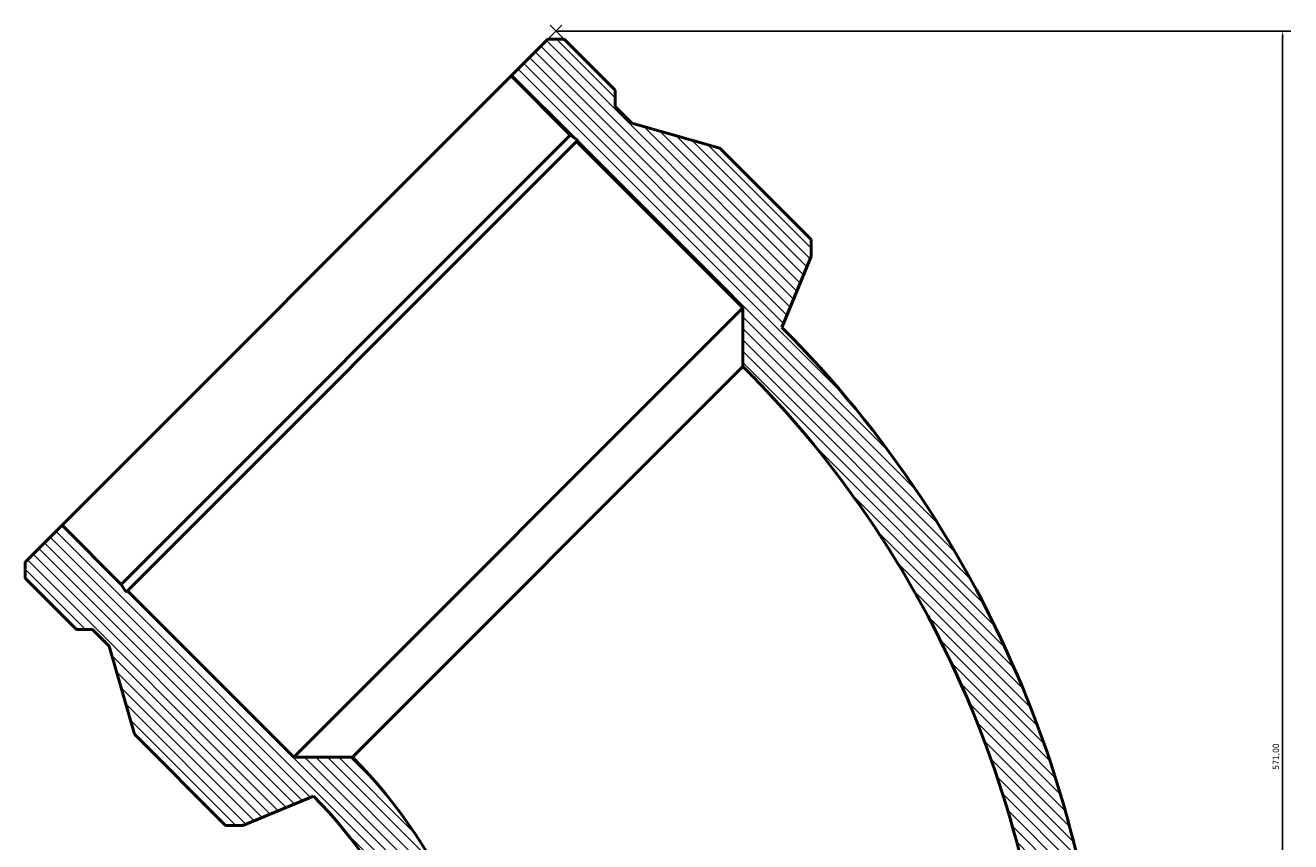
# Model space of a CAD drawing. Header units: millimetres. Extents: x -526 to 1586, y -349 to 1394.
# Tile 3 of 7: x -526 to -28, y 998 to 1319. Entities that reach past the tile are written whole.
import ezdxf

# ---------------------------------------------------------------- set-up
doc = ezdxf.new("R2010")
doc.units = ezdxf.units.MM
for name, color, linetype, lineweight in [('Dimension (ISO)', 7, 'Continuous', 25), ('Hatch (ISO)', 7, 'Continuous', 18), ('Visible (ISO)', 7, 'Continuous', 50)]:
    doc.layers.add(name, color=color, linetype=linetype, lineweight=lineweight)
doc.styles.add('Note Text (ISO)', font='tahoma.ttf')
doc.dimstyles.new('Default (ISO)', dxfattribs={"dimtxt": 2.5, "dimasz": 2.5, "dimexe": 3.175, "dimexo": 0, "dimgap": 0.762, "dimtad": 1, "dimrnd": 1e-08, "dimzin": 0, "dimtxsty": 'Note Text (ISO)', "dimcen": 0.09, "dimdle": 10, "dimclrd": 256, "dimclre": 256, "dimclrt": 232, "dimazin": 0, "dimtfac": 1.40208, "dimtmove": 0, "dimatfit": 3, "dimfxl": 1, "dimtolj": 1, "dimtzin": 0, "dimlwd": -1, "dimlwe": -1, "dimarcsym": 0})

# ---------------------------------------------------------------- blocks, each defined once
blk = doc.blocks.new('*D7')
at = {"layer": 'Defpoints', "color": 0, "transparency": 16777216}
for p in [(-316.72, 1316.5), (-105.16, 745.5), (-30.72, 745.5)]:
    blk.add_point(p, dxfattribs=at)
at = {"layer": 'Dimension (ISO)', "transparency": 16777216}
for p, q in [((-316.72, 1316.5), (-27.54, 1316.5)), ((-30.72, 1314), (-30.72, 748)), ((-105.16, 745.5), (-27.54, 745.5))]:
    blk.add_line(p, q, dxfattribs=at)
for points in [[(-31.14, 1314), (-30.3, 1314), (-30.72, 1316.5)], [(-31.14, 748), (-30.3, 748), (-30.72, 745.5)]]:
    blk.add_solid(points, dxfattribs=at)
at = {"layer": 'Dimension (ISO)', "color": 232, "true_color": 0xca0064, "transparency": 16777216, "insert": (-34.65, 1025.96), "char_height": 2.5, "attachment_point": 1, "rotation": 90, "style": 'Note Text (ISO)'}
blk.add_mtext('\\A1;571,00', dxfattribs=at)

msp = doc.modelspace()

# ---------------------------------------------------------------- hatches: boundary and pattern name
at = {"layer": 'Hatch (ISO)'}
h = msp.add_hatch(dxfattribs=at)
h.set_pattern_fill('ANSI31', color=256, scale=25.4, angle=90, style=0)
h.set_pattern_definition([(135, (0, 0), (-2.245064, -2.245064), [])])
edge = h.paths.add_edge_path()
edge.add_line((-375.624, 745.504), (-355.163, 745.504))
edge.add_line((-355.163, 745.504), (-355.163, 778.415))
edge.add_line((-355.163, 778.415), (-355.913, 781.941))
edge.add_line((-355.913, 781.941), (-355.163, 781.941))
edge.add_line((-355.163, 781.941), (-355.163, 874.504))
edge.add_line((-355.163, 874.504), (-338.863, 890.804))
edge.add_ellipse((-536.934, 890.804), major_axis=(198.071, 0), ratio=1, start_angle=0, end_angle=45)
edge.add_line((-396.877, 1030.861), (-419.928, 1030.861))
edge.add_line((-419.928, 1030.861), (-485.38, 1096.313))
edge.add_line((-485.38, 1096.313), (-485.91, 1095.783))
edge.add_line((-485.91, 1095.783), (-487.873, 1098.806))
edge.add_line((-487.873, 1098.806), (-511.145, 1122.078))
edge.add_line((-511.145, 1122.078), (-525.613, 1107.61))
edge.add_line((-525.613, 1107.61), (-525.613, 1101.248))
edge.add_line((-525.613, 1101.248), (-505.523, 1081.157))
edge.add_line((-505.523, 1081.157), (-499.161, 1081.157))
edge.add_line((-499.161, 1081.157), (-492.547, 1074.544))
edge.add_line((-492.547, 1074.544), (-482.699, 1039.892))
edge.add_line((-482.699, 1039.892), (-446.798, 1003.991))
edge.add_line((-446.798, 1003.991), (-440.047, 1003.991))
edge.add_line((-440.047, 1003.991), (-412.221, 1015.517))
edge.add_ellipse((-536.934, 890.804), major_axis=(124.713, 124.713), ratio=1, start_angle=315, end_angle=360, ccw=False)
edge.add_line((-360.563, 890.804), (-388.389, 879.278))
edge.add_line((-388.389, 879.278), (-393.163, 874.504))
edge.add_line((-393.163, 874.504), (-393.163, 823.733))
edge.add_line((-393.163, 823.733), (-375.624, 792.267))
edge.add_line((-375.624, 792.267), (-375.624, 782.914))
edge.add_line((-375.624, 782.914), (-380.123, 778.415))
edge.add_line((-380.123, 778.415), (-380.123, 750.003))
edge.add_line((-380.123, 750.003), (-375.624, 745.504))
edge = h.paths.add_edge_path()
edge.add_line((-105.163, 745.504), (-84.702, 745.504))
edge.add_line((-84.702, 745.504), (-80.203, 750.003))
edge.add_line((-80.203, 750.003), (-80.203, 778.415))
edge.add_line((-80.203, 778.415), (-84.702, 782.914))
edge.add_line((-84.702, 782.914), (-84.702, 792.267))
edge.add_line((-84.702, 792.267), (-67.163, 823.733))
edge.add_line((-67.163, 823.733), (-67.163, 874.504))
edge.add_line((-67.163, 874.504), (-71.937, 879.278))
edge.add_line((-71.937, 879.278), (-99.763, 890.804))
edge.add_ellipse((-536.934, 890.804), major_axis=(437.171, 0), ratio=1, start_angle=0, end_angle=45)
edge.add_line((-227.807, 1199.931), (-216.282, 1227.756))
edge.add_line((-216.282, 1227.756), (-216.282, 1234.508))
edge.add_line((-216.282, 1234.508), (-252.182, 1270.409))
edge.add_line((-252.182, 1270.409), (-286.834, 1280.257))
edge.add_line((-286.834, 1280.257), (-293.447, 1286.87))
edge.add_line((-293.447, 1286.87), (-293.447, 1293.232))
edge.add_line((-293.447, 1293.232), (-313.538, 1313.323))
edge.add_line((-313.538, 1313.323), (-319.9, 1313.323))
edge.add_line((-319.9, 1313.323), (-334.368, 1298.855))
edge.add_line((-334.368, 1298.855), (-311.097, 1275.583))
edge.add_line((-311.097, 1275.583), (-308.074, 1273.62))
edge.add_line((-308.074, 1273.62), (-308.603, 1273.09))
edge.add_line((-308.603, 1273.09), (-243.152, 1207.638))
edge.add_line((-243.152, 1207.638), (-243.152, 1184.586))
edge.add_ellipse((-536.934, 890.804), major_axis=(293.782, 293.782), ratio=1, start_angle=315, end_angle=360, ccw=False)
edge.add_line((-121.463, 890.804), (-105.163, 874.504))
edge.add_line((-105.163, 874.504), (-105.163, 781.941))
edge.add_line((-105.163, 781.941), (-104.414, 781.941))
edge.add_line((-104.414, 781.941), (-105.163, 778.415))
edge.add_line((-105.163, 778.415), (-105.163, 745.504))

# ---------------------------------------------------------------- linework, layer by layer
at = {"layer": 'Dimension (ISO)'}
for p, q in [((-334.368, 1298.855), (-314.474, 1318.749)), ((-313.538, 1313.323), (-318.964, 1318.749))]:
    msp.add_line(p, q, dxfattribs=at)
at = {"layer": 'Visible (ISO)'}
for p, q in [((-319.9, 1313.323), (-334.368, 1298.855)), ((-313.538, 1313.323), (-319.9, 1313.323)), ((-293.447, 1293.232), (-313.538, 1313.323)), ((-511.145, 1122.078), (-334.368, 1298.855)), ((-334.368, 1298.855), (-311.097, 1275.583)), ((-293.447, 1286.87), (-293.447, 1293.232)), ((-286.834, 1280.257), (-293.447, 1286.87)), ((-252.182, 1270.409), (-286.834, 1280.257)), ((-487.873, 1098.806), (-311.097, 1275.583)), ((-311.097, 1275.583), (-308.074, 1273.62)), ((-485.38, 1096.313), (-308.603, 1273.09)), ((-308.074, 1273.62), (-308.603, 1273.09)), ((-308.603, 1273.09), (-243.152, 1207.638)), ((-216.282, 1234.508), (-252.182, 1270.409)), ((-216.282, 1227.756), (-216.282, 1234.508)), ((-227.807, 1199.931), (-216.282, 1227.756)), ((-419.928, 1030.861), (-243.152, 1207.638)), ((-243.152, 1207.638), (-243.152, 1184.586)), ((-396.877, 1030.861), (-243.152, 1184.586)), ((-511.145, 1122.078), (-525.613, 1107.61)), ((-487.873, 1098.806), (-511.145, 1122.078)), ((-525.613, 1107.61), (-525.613, 1101.248)), ((-525.613, 1101.248), (-505.523, 1081.157)), ((-485.91, 1095.783), (-487.873, 1098.806)), ((-485.38, 1096.313), (-485.91, 1095.783)), ((-419.928, 1030.861), (-485.38, 1096.313)), ((-505.523, 1081.157), (-499.161, 1081.157)), ((-499.161, 1081.157), (-492.547, 1074.544)), ((-492.547, 1074.544), (-482.699, 1039.892)), ((-482.699, 1039.892), (-446.798, 1003.991)), ((-396.877, 1030.861), (-419.928, 1030.861)), ((-440.047, 1003.991), (-412.221, 1015.517)), ((-446.798, 1003.991), (-440.047, 1003.991))]:
    msp.add_line(p, q, dxfattribs=at)
for radius in [437.171, 415.471, 198.071, 176.371]:
    msp.add_arc((-536.934, 890.804), radius, 0, 45, dxfattribs=at)

# ---------------------------------------------------------------- dimensions: what is measured, and where the dimension line sits
at = {"layer": 'Dimension (ISO)'}
dim = msp.add_linear_dim(base=(-30.719, 745.504), p1=(-316.719, 1316.504), p2=(-105.163, 745.504), angle=270, dimstyle='Default (ISO)', override={"dimdec": 2, "dimtp": 0, "dimtm": 0, "dimtdec": 2, "dimtofl": 0, "dimatfit": 1}, dxfattribs=at)
dim.commit()
dim.dimension.update_dxf_attribs({"geometry": '*D7', "text_midpoint": (-30.719, 1031.004), "dimtype": 160})

doc.saveas('drawing.dxf')
